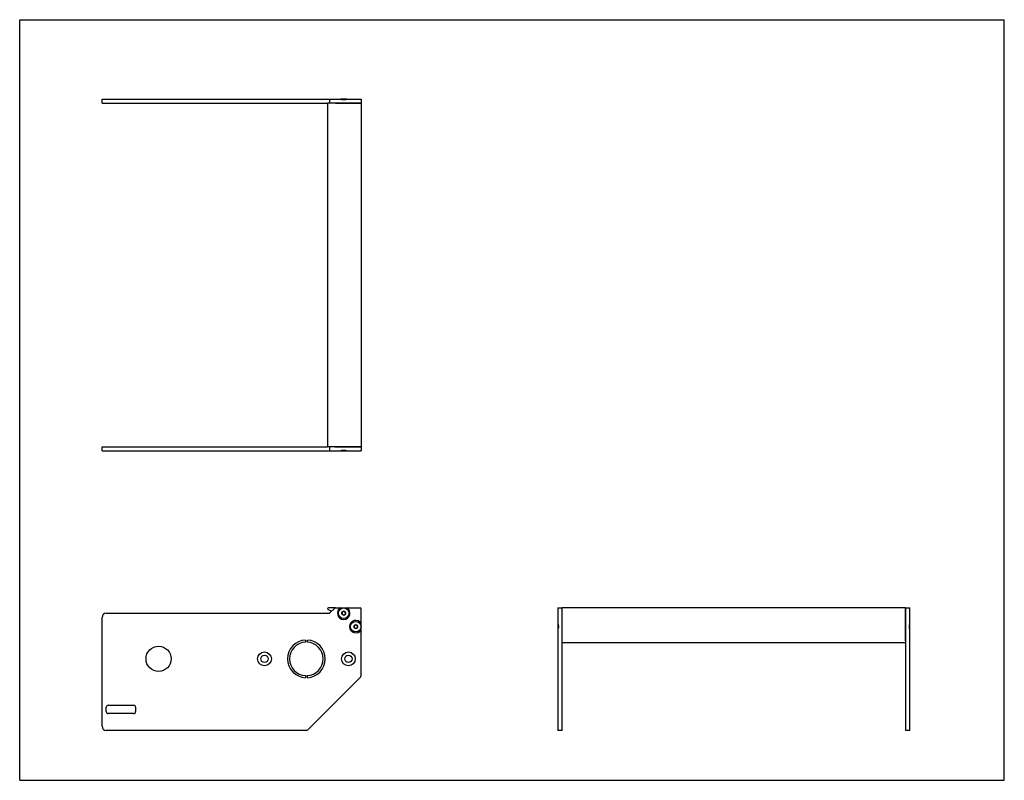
# Model space of a CAD drawing. Header units: inches. Extents: x 0 to 29.3, y 0 to 22.7.
import ezdxf

# ---------------------------------------------------------------- set-up
doc = ezdxf.new("R2010")
doc.units = ezdxf.units.IN
doc.header["$LTSCALE"] = 1.613333
doc.header["$MEASUREMENT"] = 0
doc.layers.get('0').update_dxf_attribs({"linetype": 'CONTINUOUS'})
for name, color, linetype in [('350537_1_1_BL0', 7, 'CONTINUOUS'), ('350538_1_1_BL4', 7, 'CONTINUOUS'), ('350539_10_BL3', 7, 'CONTINUOUS'), ('9304XXM_930410M_1_1_BL1', 7, 'CONTINUOUS'), ('9304XXM_930410M_1_1_BL2', 7, 'CONTINUOUS'), ('9304XXM_930410M_1_1_BL5', 7, 'CONTINUOUS'), ('9304XXM_930410M_1_1_BL6', 7, 'CONTINUOUS')]:
    doc.layers.add(name, color=color, linetype=linetype)

# ---------------------------------------------------------------- blocks, each defined once
blk = doc.blocks.new('350537_1_1_BL0', base_point=(9.306, 5.714))
at = {"layer": '350537_1_1_BL0', "color": 7, "linetype": 'CONTINUOUS'}
for p, q in [((2.453, 9.94), (9.173, 9.94)), ((2.453, 9.815), (2.453, 9.94)), ((2.453, 9.815), (9.559, 9.815)), ((9.232, 9.94), (9.232, 9.815)), ((9.384, 9.94), (10.172, 9.94)), ((9.745, 9.815), (10.172, 9.815)), ((10.172, 9.94), (10.172, 9.815)), ((9.232, 4.978), (9.384, 5.13)), ((9.405, 5.139), (10.142, 5.139)), ((10.172, 3.145), (10.172, 5.109)), ((16.033, 5.139), (16.033, 4.672)), ((16.033, 5.139), (16.158, 5.139)), ((16.158, 1.488), (16.158, 5.139)), ((2.453, 1.613), (2.453, 4.853)), ((2.578, 4.978), (9.232, 4.978)), ((16.033, 4.486), (16.033, 1.488)), ((8.512, 4.181), (8.512, 4.118)), ((8.572, 4.118), (8.572, 4.181)), ((8.512, 3.12), (8.512, 3.057)), ((8.572, 3.057), (8.572, 3.12)), ((10.136, 3.057), (8.603, 1.525)), ((2.578, 2.048), (2.578, 2.178)), ((2.638, 2.238), (3.393, 2.238)), ((3.453, 2.178), (3.453, 2.048)), ((3.393, 1.988), (2.638, 1.988)), ((8.515, 1.488), (2.578, 1.488)), ((16.158, 1.488), (16.033, 1.488))]:
    blk.add_line(p, q, dxfattribs=at)
for centre, radius in [((4.138, 3.619), 0.375), ((7.292, 3.619), 0.205), ((9.792, 3.619), 0.205), ((7.292, 3.619), 0.108), ((9.792, 3.619), 0.108)]:
    blk.add_circle(centre, radius, dxfattribs=at)
for centre, radius, start, end in [((9.405, 5.109), 0.03, 90, 135), ((9.652, 4.979), 0.185, 120.1537, 59.8463), ((10.142, 5.109), 0.03, 0, 90), ((2.578, 4.853), 0.125, 90, 180), ((10.012, 4.579), 0.185, 30.1537, 329.8463), ((8.542, 3.619), 0.562, 93.0572, 266.9428), ((8.542, 3.619), 0.5, 93.4398, 266.5602), ((8.542, 3.619), 0.562, 273.0572, 86.9428), ((8.542, 3.619), 0.5, 273.4398, 86.5602), ((10.047, 3.145), 0.125, 315, 360), ((2.638, 2.178), 0.06, 90, 180), ((3.393, 2.178), 0.06, 0, 90), ((2.638, 2.048), 0.06, 180, 270), ((3.393, 2.048), 0.06, 270, 360), ((2.578, 1.613), 0.125, 180, 270), ((8.515, 1.613), 0.125, 270, 315)]:
    blk.add_arc(centre, radius, start, end, dxfattribs=at)
for points, knots in [([(9.559, 9.815), (9.567, 9.819), (9.581, 9.826), (9.604, 9.834), (9.624, 9.838), (9.64, 9.84), (9.652, 9.841), (9.664, 9.84), (9.681, 9.838), (9.7, 9.834), (9.723, 9.826), (9.738, 9.819), (9.745, 9.815)], [0, 0, 0, 0, 0.124908, 0.249899, 0.374889, 0.437424, 0.5, 0.562576, 0.625111, 0.750101, 0.875091, 1, 1, 1, 1]), ([(16.058, 4.579), (16.058, 4.587), (16.057, 4.599), (16.054, 4.615), (16.05, 4.631), (16.043, 4.65), (16.036, 4.665), (16.033, 4.672)], [0, 0, 0, 0, 0.249945, 0.375022, 0.500061, 0.750059, 1, 1, 1, 1]), ([(16.033, 4.486), (16.036, 4.493), (16.043, 4.508), (16.051, 4.531), (16.057, 4.555), (16.058, 4.571), (16.058, 4.579)], [0, 0, 0, 0, 0.249976, 0.50001, 0.750025, 1, 1, 1, 1])]:
    blk.add_open_spline(points, degree=3, knots=knots, dxfattribs=at)
blk = doc.blocks.new('9304XXM_930410M_1_1_BL1', base_point=(9.652, 7.324))
at = {"layer": '9304XXM_930410M_1_1_BL1', "color": 7, "linetype": 'CONTINUOUS'}
for p, q in [((9.567, 9.815), (9.737, 9.815)), ((9.718, 9.827), (9.586, 9.827)), ((9.652, 5.036), (9.603, 5.007)), ((9.603, 5.007), (9.603, 4.95)), ((9.701, 5.007), (9.652, 5.036)), ((9.702, 4.951), (9.701, 5.007)), ((9.603, 4.95), (9.652, 4.922)), ((9.652, 4.922), (9.702, 4.951))]:
    blk.add_line(p, q, dxfattribs=at)
for radius in [0.157, 0.0568]:
    blk.add_circle((9.652, 4.979), radius, dxfattribs=at)
blk = doc.blocks.new('9304XXM_930410M_1_1_BL2', base_point=(12.95, 4.579))
at = {"layer": '9304XXM_930410M_1_1_BL2', "color": 7, "linetype": 'CONTINUOUS'}
for p, q in [((10.012, 4.636), (9.963, 4.607)), ((9.963, 4.607), (9.963, 4.55)), ((9.963, 4.55), (10.012, 4.522)), ((10.061, 4.607), (10.012, 4.636)), ((10.012, 4.522), (10.062, 4.551)), ((10.062, 4.551), (10.061, 4.607)), ((16.033, 4.664), (16.033, 4.494)), ((16.045, 4.513), (16.045, 4.645))]:
    blk.add_line(p, q, dxfattribs=at)
for radius in [0.157, 0.0568]:
    blk.add_circle((10.012, 4.579), radius, dxfattribs=at)
blk = doc.blocks.new('350539_10_BL3', base_point=(17.783, 12.137))
at = {"layer": '350539_10_BL3', "color": 7, "linetype": 'CONTINUOUS'}
for p, q in [((9.173, 20.176), (9.173, 9.94)), ((10.172, 20.176), (9.173, 20.176)), ((10.172, 20.176), (10.172, 9.94)), ((10.172, 9.94), (9.173, 9.94)), ((9.405, 5.139), (9.203, 5.139)), ((16.158, 4.158), (16.158, 5.139)), ((26.394, 5.139), (16.158, 5.139)), ((26.394, 4.158), (26.394, 5.139)), ((26.394, 4.098), (16.158, 4.098))]:
    blk.add_line(p, q, dxfattribs=at)
for centre, radius, start, end in [((9.203, 5.109), 0.03, 90, 246.0797), ((8.542, 3.619), 1.6, 62.2081, 66.0797)]:
    blk.add_arc(centre, radius, start, end, dxfattribs=at)
blk = doc.blocks.new('350538_1_1_BL4', base_point=(14.486, 10.895))
at = {"layer": '350538_1_1_BL4', "color": 7, "linetype": 'CONTINUOUS'}
for p, q in [((2.453, 20.176), (2.453, 20.301)), ((2.453, 20.301), (9.559, 20.301)), ((9.232, 20.301), (9.232, 20.176)), ((9.745, 20.301), (10.172, 20.301)), ((10.172, 20.301), (10.172, 20.176)), ((2.453, 20.176), (9.173, 20.176)), ((9.405, 20.176), (10.172, 20.176)), ((26.394, 5.139), (26.519, 5.139)), ((26.394, 5.139), (26.394, 1.488)), ((26.519, 4.672), (26.519, 5.139)), ((26.519, 1.488), (26.519, 4.486)), ((26.519, 1.488), (26.394, 1.488))]:
    blk.add_line(p, q, dxfattribs=at)
for points, knots in [([(9.745, 20.301), (9.738, 20.298), (9.723, 20.291), (9.7, 20.283), (9.681, 20.279), (9.664, 20.277), (9.652, 20.276), (9.64, 20.277), (9.624, 20.279), (9.604, 20.283), (9.581, 20.291), (9.567, 20.298), (9.559, 20.301)], [0, 0, 0, 0, 0.124909, 0.249899, 0.374889, 0.437424, 0.5, 0.562576, 0.625111, 0.750101, 0.875092, 1, 1, 1, 1]), ([(26.519, 4.672), (26.515, 4.665), (26.508, 4.65), (26.502, 4.631), (26.498, 4.615), (26.495, 4.599), (26.494, 4.587), (26.494, 4.579)], [0, 0, 0, 0, 0.249942, 0.499943, 0.624982, 0.750057, 1, 1, 1, 1]), ([(26.494, 4.579), (26.494, 4.571), (26.495, 4.555), (26.5, 4.531), (26.508, 4.508), (26.515, 4.493), (26.519, 4.486)], [0, 0, 0, 0, 0.249976, 0.499993, 0.750025, 1, 1, 1, 1])]:
    blk.add_open_spline(points, degree=3, knots=knots, dxfattribs=at)
blk = doc.blocks.new('9304XXM_930410M_1_1_BL5', base_point=(9.652, 20.296))
at = {"layer": '9304XXM_930410M_1_1_BL5', "color": 7, "linetype": 'CONTINUOUS'}
for p, q in [((9.737, 20.301), (9.567, 20.301)), ((9.586, 20.29), (9.718, 20.29))]:
    blk.add_line(p, q, dxfattribs=at)
blk = doc.blocks.new('9304XXM_930410M_1_1_BL6', base_point=(26.513, 4.579))
at = {"layer": '9304XXM_930410M_1_1_BL6', "color": 7, "linetype": 'CONTINUOUS'}
for p, q in [((26.507, 4.645), (26.507, 4.513)), ((26.519, 4.494), (26.519, 4.664))]:
    blk.add_line(p, q, dxfattribs=at)

msp = doc.modelspace()

# ---------------------------------------------------------------- linework, layer by layer
at = {"color": 7, "linetype": 'CONTINUOUS'}
for p, q in [((0, 0), (0, 22.667)), ((0, 22.667), (29.333, 22.667)), ((29.333, 0), (29.333, 22.667)), ((0, 0), (29.333, 0))]:
    msp.add_line(p, q, dxfattribs=at)

# ---------------------------------------------------------------- block references
at = {"layer": '350537_1_1_BL0'}
msp.add_blockref('350537_1_1_BL0', (9.306, 5.714), dxfattribs=at)
at = {"layer": '350538_1_1_BL4'}
msp.add_blockref('350538_1_1_BL4', (14.486, 10.895), dxfattribs=at)
at = {"layer": '350539_10_BL3'}
msp.add_blockref('350539_10_BL3', (17.783, 12.137), dxfattribs=at)
at = {"layer": '9304XXM_930410M_1_1_BL1'}
msp.add_blockref('9304XXM_930410M_1_1_BL1', (9.652, 7.324), dxfattribs=at)
at = {"layer": '9304XXM_930410M_1_1_BL2'}
msp.add_blockref('9304XXM_930410M_1_1_BL2', (12.95, 4.579), dxfattribs=at)
at = {"layer": '9304XXM_930410M_1_1_BL5'}
msp.add_blockref('9304XXM_930410M_1_1_BL5', (9.652, 20.296), dxfattribs=at)
at = {"layer": '9304XXM_930410M_1_1_BL6'}
msp.add_blockref('9304XXM_930410M_1_1_BL6', (26.513, 4.579), dxfattribs=at)

doc.saveas('drawing.dxf')
